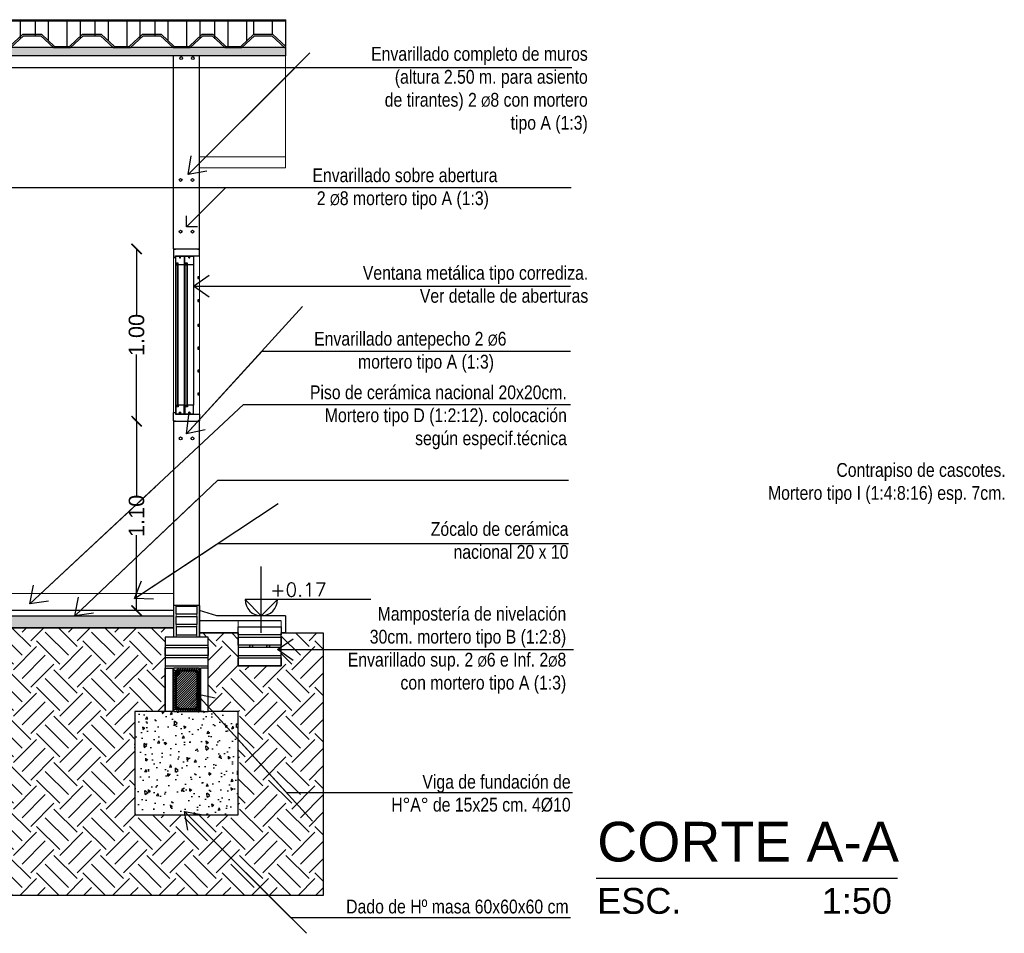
# Model space of a CAD drawing. Header units: millimetres. Extents: x 201 to 840, y 135 to 685.
# Tile 8 of 219: x 213.45 to 219.17, y 147.78 to 153.09. Entities that reach past the tile are written whole.
import ezdxf

# ---------------------------------------------------------------- set-up
doc = ezdxf.new("R2010")
doc.units = ezdxf.units.MM
doc.linetypes.add('HIDDEN2', pattern=[0.1875, 0.125, -0.0625])
for name, color, linetype, lineweight in [('001', 1, 'Continuous', 5), ('COTA NIVELES', 2, 'Continuous', 20), ('hatch', 1, 'Continuous', 5), ('LLAMADAS TEXTO', 2, 'Continuous', 13)]:
    doc.layers.add(name, color=color, linetype=linetype, lineweight=lineweight)
for name, color, linetype in [('01', 1, 'Continuous'), ('02', 2, 'Continuous'), ('03', 3, 'Continuous'), ('04', 4, 'Continuous'), ('05', 5, 'Continuous'), ('06', 5, 'Continuous'), ('HACHT CONTRAPISO', 2, 'Continuous'), ('HACHT H°A°', 1, 'Continuous'), ('HACHT TIERRA', 252, 'Continuous'), ('LLAMADAS', 1, 'Continuous'), ('MAMPOST', 6, 'Continuous'), ('MAMPOSTERIA', 5, 'Continuous'), ('NIVELES', 1, 'Continuous'), ('TEXT', 4, 'Continuous')]:
    doc.layers.add(name, color=color, linetype=linetype)
doc.styles.add('ARIAL', font='arial.ttf', dxfattribs={"height": 0.06})
doc.styles.add('ROMANS', font='romans.shx')
doc.styles.get("Standard").update_dxf_attribs({"font": 'arial.ttf'})
doc.styles.add('STYLE1', font='ARIALUNI.TTF', dxfattribs={"height": 0.09})
doc.dimstyles.new('05', dxfattribs={"dimscale": 0, "dimtxt": 0.09, "dimasz": 0.05, "dimexe": 0, "dimexo": 0, "dimgap": 0, "dimtad": 0, "dimzin": 0, "dimdsep": 46, "dimtxsty": 'Standard', "dimblk": 'OPEN90', "dimcen": 0.25, "dimclrd": 1, "dimclre": 1, "dimclrt": 3, "dimadec": 0, "dimazin": 0, "dimtfac": 1, "dimtofl": 0, "dimtmove": 2, "dimatfit": 3, "dimldrblk": 'BOXFILLED', "dimfxl": 1, "dimtolj": 1, "dimtzin": 0, "dimarcsym": 0})
doc.dimstyles.new('D3', dxfattribs={"dimscale": 0, "dimtxt": 0.09, "dimasz": 0.06, "dimexe": 0, "dimexo": 0.15, "dimgap": 0, "dimtad": 0, "dimzin": 0, "dimdsep": 46, "dimtxsty": 'STYLE1', "dimblk": 'ARCHTICK', "dimcen": 1, "dimse1": 1, "dimse2": 1, "dimclrd": 1, "dimclre": 1, "dimclrt": 3, "dimadec": 0, "dimazin": 0, "dimtfac": 1, "dimtmove": 2, "dimatfit": 1, "dimldrblk": 'OPEN90', "dimfxl": 1, "dimtolj": 1, "dimtzin": 0, "dimarcsym": 0})

# ---------------------------------------------------------------- blocks, each defined once
blk = doc.blocks.new('_ARCHTICK')
at = {"color": 0, "linetype": 'ByBlock', "const_width": 0.15}
blk.add_lwpolyline([(-0.5, -0.5), (0.5, 0.5)], dxfattribs=at)
blk = doc.blocks.new('*D805')
at = {"layer": '01', "color": 1, "lineweight": -2}
for p, q in [((214.1323, 150.7566), (214.1323, 150.3192)), ((214.1323, 149.6566), (214.1323, 150.0941))]:
    blk.add_line(p, q, dxfattribs=at)
at = {"layer": 'DEFPOINTS', "color": 0}
for p in [(214.1323, 150.7566), (214.3477, 150.7566), (214.3477, 149.6566)]:
    blk.add_point(p, dxfattribs=at)
at = {"layer": '01', "color": 1, "lineweight": -2, "xscale": 0.06, "yscale": 0.06, "zscale": 0.06}
for p, rotation in [((214.1323, 150.7566), 90), ((214.1323, 149.6566), 270)]:
    blk.add_blockref('_ARCHTICK', p, dxfattribs=dict(at, rotation=rotation))
at = {"layer": '01', "color": 3, "insert": (214.1323, 150.2066), "char_height": 0.09, "attachment_point": 5, "rotation": 90, "style": 'STYLE1'}
blk.add_mtext('\\A1;1.10', dxfattribs=at)
blk = doc.blocks.new('_OPEN90')
at = {"color": 0, "linetype": 'ByBlock'}
for p, q in [((0, 0), (-1, 0)), ((-0.5, 0.5), (0, 0)), ((0, 0), (-0.5, -0.5))]:
    blk.add_line(p, q, dxfattribs=at)
blk = doc.blocks.new('*D806')
at = {"layer": '01', "color": 1, "lineweight": -2}
for p, q in [((214.1323, 151.7566), (214.1323, 151.3692)), ((214.1323, 150.7566), (214.1323, 151.1441))]:
    blk.add_line(p, q, dxfattribs=at)
at = {"layer": 'DEFPOINTS', "color": 0}
for p in [(214.1323, 151.7566), (214.3477, 151.7566), (214.3477, 150.7566)]:
    blk.add_point(p, dxfattribs=at)
at = {"layer": '01', "color": 1, "lineweight": -2, "xscale": 0.06, "yscale": 0.06, "zscale": 0.06}
for p, rotation in [((214.1323, 151.7566), 90), ((214.1323, 150.7566), 270)]:
    blk.add_blockref('_ARCHTICK', p, dxfattribs=dict(at, rotation=rotation))
at = {"layer": '01', "color": 3, "insert": (214.1323, 151.2566), "char_height": 0.09, "attachment_point": 5, "rotation": 90, "style": 'STYLE1'}
blk.add_mtext('\\A1;1.00', dxfattribs=at)
blk = doc.blocks.new('A$C0B5825DE')
at = {"layer": 'hatch', "ltscale": 0.01}
h = blk.add_hatch(dxfattribs=at)
h.set_pattern_fill('AR-SAND', color=256, scale=0.02)
h.set_pattern_definition([(37.5, (3347.59069, 2361.719302), (-0.00125986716, 0.03853647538), [0, -0.0304, 0, -0.034, 0, -0.0325]), (7.5, (3347.59069, 2361.7193), (0.0353955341, 0.0564429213), [0, -0.0164, 0, -0.0274, 0, -0.0105]), (327.5, (3347.56609, 2361.719302), (0.06228283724, 0.00011318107), [0, -0.01, 0, -0.036, 0, -0.047]), (317.5, (3347.56609, 2361.7193), (0.0601225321, 0.0175535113), [0, -0.005, 0, -0.0236, 0, -0.027])])
h.paths.add_polyline_path([(0, 0.0485), (-9.5027, 0.0485), (-9.5027, 0), (-7.3586, 0), (-7.2486, 0), (-2.8286, 0), (-2.7186, 0), (-1.1186, 0), (-1.0086, 0), (0, 0)])
at = {"layer": '01'}
for p, q in [((-9.5027, 0.0559), (-9.5027, 0.21)), ((-9.5027, 0.21), (0.0007, 0.21)), ((-9.5027, 0.205), (0.0007, 0.205)), ((-9.4657, 0.1261), (-9.4657, 0.205)), ((-9.3891, 0.0559), (-9.3891, 0.205)), ((-9.3026, 0.0559), (-9.3026, 0.205)), ((-9.226, 0.1261), (-9.226, 0.205)), ((-9.1182, 0.1261), (-9.1182, 0.205)), ((-9.0416, 0.0559), (-9.0416, 0.205)), ((-8.9552, 0.0559), (-8.9552, 0.205)), ((-8.8786, 0.1261), (-8.8786, 0.205)), ((-8.7708, 0.1261), (-8.7708, 0.205)), ((-8.6942, 0.0559), (-8.6942, 0.205)), ((-8.6077, 0.0559), (-8.6077, 0.205)), ((-8.5311, 0.1261), (-8.5311, 0.205)), ((-8.4233, 0.1261), (-8.4233, 0.205)), ((-8.3467, 0.0559), (-8.3467, 0.205)), ((-8.2602, 0.0559), (-8.2602, 0.205)), ((-8.1836, 0.1261), (-8.1836, 0.205)), ((-8.0759, 0.1261), (-8.0759, 0.205)), ((-7.9993, 0.0559), (-7.9993, 0.205)), ((-7.9128, 0.0559), (-7.9128, 0.205)), ((-7.8362, 0.1261), (-7.8362, 0.205)), ((-7.7284, 0.1261), (-7.7284, 0.205)), ((-7.6518, 0.0559), (-7.6518, 0.205)), ((-7.5653, 0.0559), (-7.5653, 0.205)), ((-7.4887, 0.1261), (-7.4887, 0.205)), ((-7.3809, 0.1261), (-7.3809, 0.205)), ((-7.3043, 0.0559), (-7.3043, 0.205)), ((-7.2179, 0.0559), (-7.2179, 0.205)), ((-7.1413, 0.1261), (-7.1413, 0.205)), ((-7.0335, 0.1261), (-7.0335, 0.205)), ((-6.9569, 0.0559), (-6.9569, 0.205)), ((-6.862, 0.0559), (-6.862, 0.205)), ((-6.7854, 0.1261), (-6.7854, 0.205)), ((-6.6776, 0.1261), (-6.6776, 0.205)), ((-6.601, 0.0559), (-6.601, 0.205)), ((-6.5145, 0.0559), (-6.5145, 0.205)), ((-6.4379, 0.1261), (-6.4379, 0.205)), ((-6.3302, 0.1261), (-6.3302, 0.205)), ((-6.2536, 0.0559), (-6.2536, 0.205)), ((-6.1671, 0.0559), (-6.1671, 0.205)), ((-6.0905, 0.1261), (-6.0905, 0.205)), ((-5.9827, 0.1261), (-5.9827, 0.205)), ((-5.9024, 0.0559), (-5.9024, 0.205)), ((-5.8159, 0.0559), (-5.8159, 0.205)), ((-5.7393, 0.1261), (-5.7393, 0.205)), ((-5.6352, 0.1261), (-5.6352, 0.205)), ((-5.5587, 0.0559), (-5.5587, 0.205)), ((-5.4722, 0.0559), (-5.4722, 0.205)), ((-5.3956, 0.1261), (-5.3956, 0.205)), ((-5.2878, 0.0559), (-5.2878, 0.205)), ((-5.2112, 0.1005), (-5.2112, 0.205)), ((-5.1247, 0.1161), (-5.1247, 0.205)), ((-5.0481, 0.0874), (-5.0481, 0.205)), ((-4.9403, 0.0559), (-4.9403, 0.205)), ((-4.8637, 0.1005), (-4.8637, 0.205)), ((-4.7772, 0.1161), (-4.7772, 0.205)), ((-4.7006, 0.0874), (-4.7006, 0.205)), ((-4.5929, 0.0559), (-4.5929, 0.205)), ((-4.5163, 0.1005), (-4.5163, 0.205)), ((-4.4298, 0.1161), (-4.4298, 0.205)), ((-4.3532, 0.0874), (-4.3532, 0.205)), ((-4.2454, 0.0559), (-4.2454, 0.205)), ((-4.1688, 0.1005), (-4.1688, 0.205)), ((-4.0823, 0.1161), (-4.0823, 0.205)), ((-4.0057, 0.0874), (-4.0057, 0.205)), ((-3.8979, 0.0559), (-3.8979, 0.205)), ((-3.8214, 0.0559), (-3.8214, 0.205)), ((-3.7349, 0.0559), (-3.7349, 0.205)), ((-3.6583, 0.0874), (-3.6583, 0.205)), ((-3.5505, 0.0559), (-3.5505, 0.205)), ((-3.4739, 0.1005), (-3.4739, 0.205)), ((-3.3874, 0.1161), (-3.3874, 0.205)), ((-3.3108, 0.0874), (-3.3108, 0.205)), ((-3.2727, 0.0559), (-3.2727, 0.205)), ((-3.1862, 0.0559), (-3.1862, 0.205)), ((-3.1096, 0.1261), (-3.1096, 0.205)), ((-3.0056, 0.1261), (-3.0056, 0.205)), ((-2.929, 0.0559), (-2.929, 0.205)), ((-2.8425, 0.0559), (-2.8425, 0.205)), ((-2.7659, 0.1261), (-2.7659, 0.205)), ((-2.6581, 0.0559), (-2.6581, 0.205)), ((-2.5815, 0.1005), (-2.5815, 0.205)), ((-2.495, 0.1161), (-2.495, 0.205)), ((-2.4184, 0.0874), (-2.4184, 0.205)), ((-2.3106, 0.0559), (-2.3106, 0.205)), ((-2.2341, 0.1005), (-2.2341, 0.205)), ((-2.1476, 0.1161), (-2.1476, 0.205)), ((-2.071, 0.0874), (-2.071, 0.205)), ((-1.9632, 0.0559), (-1.9632, 0.205)), ((-1.8866, 0.1005), (-1.8866, 0.205)), ((-1.8001, 0.1161), (-1.8001, 0.205)), ((-1.7235, 0.0874), (-1.7235, 0.205)), ((-1.6157, 0.0559), (-1.6157, 0.205)), ((-1.5391, 0.1005), (-1.5391, 0.205)), ((-1.4526, 0.1161), (-1.4526, 0.205)), ((-1.376, 0.0874), (-1.376, 0.205)), ((-1.2683, 0.0559), (-1.2683, 0.205)), ((-1.1917, 0.1005), (-1.1917, 0.205)), ((-1.1052, 0.1161), (-1.1052, 0.205)), ((-1.0286, 0.0874), (-1.0286, 0.205)), ((-0.9208, 0.0559), (-0.9208, 0.205)), ((-0.8442, 0.1005), (-0.8442, 0.205)), ((-0.7577, 0.1161), (-0.7577, 0.205)), ((-0.6811, 0.0874), (-0.6811, 0.205)), ((-0.5733, 0.0559), (-0.5733, 0.205)), ((-0.4968, 0.1005), (-0.4968, 0.205)), ((-0.4103, 0.1005), (-0.4103, 0.205)), ((-0.3337, 0.0559), (-0.3337, 0.205)), ((-0.2259, 0.0874), (-0.2259, 0.205)), ((-0.1837, 0.1261), (-0.1837, 0.205)), ((-0.0759, 0.1261), (-0.0759, 0.205)), ((0.0007, 0.0559), (0.0007, 0.21))]:
    blk.add_line(p, q, dxfattribs=at)
at = {"layer": '03'}
for p, q in [((-9.0009, 0.0485), (-9.5027, 0.0485)), ((-9.5027, 0.0485), (-9.5027, 0)), ((0, 0), (-9.5027, 0)), ((-5.5959, 0.0485), (-9.0009, 0.0485)), ((0, 0.0485), (-7.4086, 0.0485)), ((0, 0.0485), (-5.5959, 0.0485)), ((0, 0.0485), (0, 0))]:
    blk.add_line(p, q, dxfattribs=at)
at = {"layer": '06'}
for p, q in [((-9.5027, 0.1261), (-9.4657, 0.1261)), ((-9.5027, 0.1161), (-9.4696, 0.1161)), ((-9.3959, 0.0485), (-9.4696, 0.1161)), ((-9.3891, 0.0559), (-9.4657, 0.1261)), ((-9.3026, 0.0559), (-9.226, 0.1261)), ((-9.2959, 0.0485), (-9.2221, 0.1161)), ((-9.226, 0.1261), (-9.1182, 0.1261)), ((-9.2221, 0.1161), (-9.1221, 0.1161)), ((-9.0484, 0.0485), (-9.1221, 0.1161)), ((-9.0416, 0.0559), (-9.1182, 0.1261)), ((-8.9552, 0.0559), (-8.8786, 0.1261)), ((-8.9484, 0.0485), (-8.8747, 0.1161)), ((-8.8786, 0.1261), (-8.7708, 0.1261)), ((-8.8747, 0.1161), (-8.7747, 0.1161)), ((-8.7009, 0.0485), (-8.7747, 0.1161)), ((-8.6942, 0.0559), (-8.7708, 0.1261)), ((-8.6077, 0.0559), (-8.5311, 0.1261)), ((-8.6009, 0.0485), (-8.5272, 0.1161)), ((-8.5311, 0.1261), (-8.4233, 0.1261)), ((-8.5272, 0.1161), (-8.4272, 0.1161)), ((-8.3535, 0.0485), (-8.4272, 0.1161)), ((-8.3467, 0.0559), (-8.4233, 0.1261)), ((-8.2602, 0.0559), (-8.1836, 0.1261)), ((-8.2535, 0.0485), (-8.1797, 0.1161)), ((-8.1836, 0.1261), (-8.0759, 0.1261)), ((-8.1797, 0.1161), (-8.0797, 0.1161)), ((-8.006, 0.0485), (-8.0797, 0.1161)), ((-7.9993, 0.0559), (-8.0759, 0.1261)), ((-7.9128, 0.0559), (-7.8362, 0.1261)), ((-7.906, 0.0485), (-7.8323, 0.1161)), ((-7.8362, 0.1261), (-7.7284, 0.1261)), ((-7.8323, 0.1161), (-7.7323, 0.1161)), ((-7.6586, 0.0485), (-7.7323, 0.1161)), ((-7.6518, 0.0559), (-7.7284, 0.1261)), ((-7.5653, 0.0559), (-7.4887, 0.1261)), ((-7.5586, 0.0485), (-7.4848, 0.1161)), ((-7.4887, 0.1261), (-7.3809, 0.1261)), ((-7.4848, 0.1161), (-7.3848, 0.1161)), ((-7.3111, 0.0485), (-7.3848, 0.1161)), ((-7.3043, 0.0559), (-7.3809, 0.1261)), ((-7.2179, 0.0559), (-7.1413, 0.1261)), ((-7.2111, 0.0485), (-7.1374, 0.1161)), ((-7.1413, 0.1261), (-7.0335, 0.1261)), ((-7.1374, 0.1161), (-7.0374, 0.1161)), ((-6.9636, 0.0485), (-7.0374, 0.1161)), ((-6.9569, 0.0559), (-7.0335, 0.1261)), ((-6.862, 0.0559), (-6.7854, 0.1261)), ((-6.8552, 0.0485), (-6.7815, 0.1161)), ((-6.7854, 0.1261), (-6.6776, 0.1261)), ((-6.7815, 0.1161), (-6.6815, 0.1161)), ((-6.6078, 0.0485), (-6.6815, 0.1161)), ((-6.601, 0.0559), (-6.6776, 0.1261)), ((-6.5145, 0.0559), (-6.4379, 0.1261)), ((-6.5078, 0.0485), (-6.4341, 0.1161)), ((-6.4379, 0.1261), (-6.3302, 0.1261)), ((-6.4341, 0.1161), (-6.3341, 0.1161)), ((-6.2603, 0.0485), (-6.3341, 0.1161)), ((-6.2536, 0.0559), (-6.3302, 0.1261)), ((-6.1671, 0.0559), (-6.0905, 0.1261)), ((-6.1603, 0.0485), (-6.0866, 0.1161)), ((-6.0905, 0.1261), (-5.9827, 0.1261)), ((-6.0866, 0.1161), (-5.9866, 0.1161)), ((-5.9129, 0.0485), (-5.9866, 0.1161)), ((-5.9061, 0.0559), (-5.9827, 0.1261)), ((-5.8196, 0.0559), (-5.7393, 0.1261)), ((-5.8129, 0.0485), (-5.7354, 0.1161)), ((-5.7393, 0.1261), (-5.6352, 0.1261)), ((-5.7354, 0.1161), (-5.6391, 0.1161)), ((-5.5654, 0.0485), (-5.6391, 0.1161)), ((-5.5587, 0.0559), (-5.6352, 0.1261)), ((-5.4722, 0.0559), (-5.3956, 0.1261)), ((-5.4654, 0.0485), (-5.3917, 0.1161)), ((-5.3917, 0.1161), (-5.4417, 0.1161)), ((-5.3679, 0.0485), (-5.4417, 0.1161)), ((-5.3956, 0.1261), (-5.4378, 0.1261)), ((-5.3612, 0.0559), (-5.4378, 0.1261)), ((-5.2747, 0.0559), (-5.1981, 0.1261)), ((-5.2679, 0.0485), (-5.1942, 0.1161)), ((-5.1981, 0.1261), (-5.0903, 0.1261)), ((-5.1942, 0.1161), (-5.0942, 0.1161)), ((-5.0205, 0.0485), (-5.0942, 0.1161)), ((-5.0137, 0.0559), (-5.0903, 0.1261)), ((-4.9272, 0.0559), (-4.8506, 0.1261)), ((-4.9205, 0.0485), (-4.8468, 0.1161)), ((-4.8506, 0.1261), (-4.7429, 0.1261)), ((-4.8468, 0.1161), (-4.7468, 0.1161)), ((-4.673, 0.0485), (-4.7468, 0.1161)), ((-4.6663, 0.0559), (-4.7429, 0.1261)), ((-4.5798, 0.0559), (-4.5032, 0.1261)), ((-4.573, 0.0485), (-4.4993, 0.1161)), ((-4.5032, 0.1261), (-4.3954, 0.1261)), ((-4.4993, 0.1161), (-4.3993, 0.1161)), ((-4.3256, 0.0485), (-4.3993, 0.1161)), ((-4.3188, 0.0559), (-4.3954, 0.1261)), ((-4.2323, 0.0559), (-4.1557, 0.1261)), ((-4.2256, 0.0485), (-4.1518, 0.1161)), ((-4.1557, 0.1261), (-4.0479, 0.1261)), ((-4.1518, 0.1161), (-4.0518, 0.1161)), ((-3.9781, 0.0485), (-4.0518, 0.1161)), ((-3.9714, 0.0559), (-4.0479, 0.1261)), ((-3.8849, 0.0559), (-3.8083, 0.1261)), ((-3.8781, 0.0485), (-3.8044, 0.1161)), ((-3.8083, 0.1261), (-3.7005, 0.1261)), ((-3.8044, 0.1161), (-3.7044, 0.1161)), ((-3.6306, 0.0485), (-3.7044, 0.1161)), ((-3.6239, 0.0559), (-3.7005, 0.1261)), ((-3.5374, 0.0559), (-3.4608, 0.1261)), ((-3.5306, 0.0485), (-3.4569, 0.1161)), ((-3.4608, 0.1261), (-3.353, 0.1261)), ((-3.4569, 0.1161), (-3.3569, 0.1161)), ((-3.2832, 0.0485), (-3.3569, 0.1161)), ((-3.2764, 0.0559), (-3.353, 0.1261)), ((-3.1899, 0.0559), (-3.1096, 0.1261)), ((-3.1832, 0.0485), (-3.1057, 0.1161)), ((-3.1096, 0.1261), (-3.0056, 0.1261)), ((-3.1057, 0.1161), (-3.0095, 0.1161)), ((-2.9357, 0.0485), (-3.0095, 0.1161)), ((-2.929, 0.0559), (-3.0056, 0.1261)), ((-2.8425, 0.0559), (-2.7659, 0.1261)), ((-2.8357, 0.0485), (-2.762, 0.1161)), ((-2.762, 0.1161), (-2.812, 0.1161)), ((-2.7383, 0.0485), (-2.812, 0.1161)), ((-2.7659, 0.1261), (-2.8081, 0.1261)), ((-2.7315, 0.0559), (-2.8081, 0.1261)), ((-2.645, 0.0559), (-2.5684, 0.1261)), ((-2.6383, 0.0485), (-2.5645, 0.1161)), ((-2.5684, 0.1261), (-2.4606, 0.1261)), ((-2.5645, 0.1161), (-2.4645, 0.1161)), ((-2.3908, 0.0485), (-2.4645, 0.1161)), ((-2.3841, 0.0559), (-2.4606, 0.1261)), ((-2.2976, 0.0559), (-2.221, 0.1261)), ((-2.2908, 0.0485), (-2.2171, 0.1161)), ((-2.221, 0.1261), (-2.1132, 0.1261)), ((-2.2171, 0.1161), (-2.1171, 0.1161)), ((-2.0433, 0.0485), (-2.1171, 0.1161)), ((-2.0366, 0.0559), (-2.1132, 0.1261)), ((-1.9501, 0.0559), (-1.8735, 0.1261)), ((-1.9433, 0.0485), (-1.8696, 0.1161)), ((-1.8735, 0.1261), (-1.7657, 0.1261)), ((-1.8696, 0.1161), (-1.7696, 0.1161)), ((-1.6959, 0.0485), (-1.7696, 0.1161)), ((-1.6891, 0.0559), (-1.7657, 0.1261)), ((-1.6026, 0.0559), (-1.526, 0.1261)), ((-1.5959, 0.0485), (-1.5222, 0.1161)), ((-1.526, 0.1261), (-1.4183, 0.1261)), ((-1.5222, 0.1161), (-1.4222, 0.1161)), ((-1.3484, 0.0485), (-1.4222, 0.1161)), ((-1.3417, 0.0559), (-1.4183, 0.1261)), ((-1.2552, 0.0559), (-1.1786, 0.1261)), ((-1.2484, 0.0485), (-1.1747, 0.1161)), ((-1.1786, 0.1261), (-1.0708, 0.1261)), ((-1.1747, 0.1161), (-1.0747, 0.1161)), ((-1.001, 0.0485), (-1.0747, 0.1161)), ((-0.9942, 0.0559), (-1.0708, 0.1261)), ((-0.9077, 0.0559), (-0.8311, 0.1261)), ((-0.901, 0.0485), (-0.8272, 0.1161)), ((-0.8311, 0.1261), (-0.7233, 0.1261)), ((-0.8272, 0.1161), (-0.7272, 0.1161)), ((-0.6535, 0.0485), (-0.7272, 0.1161)), ((-0.6468, 0.0559), (-0.7233, 0.1261)), ((-0.5603, 0.0559), (-0.4837, 0.1261)), ((-0.5535, 0.0485), (-0.4798, 0.1161)), ((-0.4837, 0.1261), (-0.4233, 0.1261)), ((-0.4798, 0.1161), (-0.4272, 0.1161)), ((-0.3535, 0.0485), (-0.4272, 0.1161)), ((-0.3468, 0.0559), (-0.4233, 0.1261)), ((-0.2603, 0.0559), (-0.1837, 0.1261)), ((-0.2535, 0.0485), (-0.1798, 0.1161)), ((-0.1837, 0.1261), (-0.0759, 0.1261)), ((-0.1798, 0.1161), (-0.0798, 0.1161)), ((-0.006, 0.0485), (-0.0798, 0.1161)), ((0.0007, 0.0559), (-0.0759, 0.1261)), ((-9.5027, 0.0559), (-9.496, 0.0485)), ((-9.3959, 0.0485), (-9.2959, 0.0485)), ((-9.3891, 0.0559), (-9.3026, 0.0559)), ((-9.0484, 0.0485), (-8.9484, 0.0485)), ((-9.0416, 0.0559), (-8.9552, 0.0559)), ((-8.7009, 0.0485), (-8.6009, 0.0485)), ((-8.6942, 0.0559), (-8.6077, 0.0559)), ((-8.3535, 0.0485), (-8.2535, 0.0485)), ((-8.3467, 0.0559), (-8.2602, 0.0559)), ((-8.006, 0.0485), (-7.906, 0.0485)), ((-7.9993, 0.0559), (-7.9128, 0.0559)), ((-7.6586, 0.0485), (-7.5586, 0.0485)), ((-7.6518, 0.0559), (-7.5653, 0.0559)), ((-7.3111, 0.0485), (-7.2111, 0.0485)), ((-7.3043, 0.0559), (-7.2179, 0.0559)), ((-6.9552, 0.0485), (-6.8552, 0.0485)), ((-6.9485, 0.0559), (-6.862, 0.0559)), ((-6.6078, 0.0485), (-6.5078, 0.0485)), ((-6.601, 0.0559), (-6.5145, 0.0559)), ((-6.2603, 0.0485), (-6.1603, 0.0485)), ((-6.2536, 0.0559), (-6.1671, 0.0559)), ((-5.9129, 0.0485), (-5.8129, 0.0485)), ((-5.9061, 0.0559), (-5.8196, 0.0559)), ((-5.5654, 0.0485), (-5.4654, 0.0485)), ((-5.5587, 0.0559), (-5.4722, 0.0559)), ((-5.3679, 0.0485), (-5.2679, 0.0485)), ((-5.3612, 0.0559), (-5.2747, 0.0559)), ((-5.0205, 0.0485), (-4.9205, 0.0485)), ((-5.0137, 0.0559), (-4.9272, 0.0559)), ((-4.673, 0.0485), (-4.573, 0.0485)), ((-4.6663, 0.0559), (-4.5798, 0.0559)), ((-4.3256, 0.0485), (-4.2256, 0.0485)), ((-4.3188, 0.0559), (-4.2323, 0.0559)), ((-3.9781, 0.0485), (-3.8781, 0.0485)), ((-3.9714, 0.0559), (-3.8849, 0.0559)), ((-3.6306, 0.0485), (-3.5306, 0.0485)), ((-3.6239, 0.0559), (-3.5374, 0.0559)), ((-3.2832, 0.0485), (-3.1832, 0.0485)), ((-3.2832, 0.0485), (-3.1832, 0.0485)), ((-3.2764, 0.0559), (-3.1899, 0.0559)), ((-3.2764, 0.0559), (-3.1899, 0.0559)), ((-2.9357, 0.0485), (-2.8357, 0.0485)), ((-2.929, 0.0559), (-2.8425, 0.0559)), ((-2.7383, 0.0485), (-2.6383, 0.0485)), ((-2.7315, 0.0559), (-2.645, 0.0559)), ((-2.3908, 0.0485), (-2.2908, 0.0485)), ((-2.3841, 0.0559), (-2.2976, 0.0559)), ((-2.0433, 0.0485), (-1.9433, 0.0485)), ((-2.0366, 0.0559), (-1.9501, 0.0559)), ((-1.6959, 0.0485), (-1.5959, 0.0485)), ((-1.6891, 0.0559), (-1.6026, 0.0559)), ((-1.3484, 0.0485), (-1.2484, 0.0485)), ((-1.3417, 0.0559), (-1.2552, 0.0559)), ((-1.001, 0.0485), (-0.901, 0.0485)), ((-0.9942, 0.0559), (-0.9077, 0.0559)), ((-0.6535, 0.0485), (-0.5535, 0.0485)), ((-0.6468, 0.0559), (-0.5603, 0.0559)), ((-0.3535, 0.0485), (-0.2535, 0.0485)), ((-0.3468, 0.0559), (-0.2603, 0.0559)), ((-0.006, 0.0485), (0.0007, 0.0559)), ((-0.006, 0.0485), (0, 0.0485))]:
    blk.add_line(p, q, dxfattribs=at)

msp = doc.modelspace()

# ---------------------------------------------------------------- hatches: boundary and pattern name
at = {"layer": 'HACHT CONTRAPISO'}
h = msp.add_hatch(dxfattribs=at)
h.set_pattern_fill('AR-CONC', color=256, scale=0.0015, style=0)
h.set_pattern_definition([(50, (205.59028, 149.55664), (0.273277, -0.0239086), [0.028575, -0.314325]), (355, (205.59028, 149.55664), (-0.052864, 0.286585), [0.02286, -0.25146]), (100.451, (205.61305, 149.55465), (0.220414, 0.262675), [0.024285, -0.267135]), (46.184, (205.59028, 149.63284), (0.406619, -0.063063), [0.042862, -0.471487]), (96.6356, (205.62416, 149.6276), (0.356106, 0.371138), [0.036428, -0.400703]), (351.184, (205.5903, 149.63284), (0.356107, 0.371138), [0.03429, -0.37719]), (21, (205.62838, 149.6138), (0.2274223, -0.153398), [0.028575, -0.314325]), (326, (205.62838, 149.6138), (0.092703, 0.276282), [0.02286, -0.25146]), (71.4514, (205.64733, 149.601), (0.320125, 0.122884), [0.024285, -0.267135]), (37.5, (205.59028, 149.55664), (0.0046329, 0.1268326), [0, -0.248412, 0, -0.25527, 0, -0.2524125]), (7.5, (205.59028, 149.55664), (0.1002295, 0.1502709), [0, -0.145542, 0, -0.242697, 0, -0.0962025]), (327.5, (205.50532, 149.55664), (0.2033859, -0.0085931), [0, -0.09525, 0, -0.29718, 0, -0.394335]), (317.5, (205.46722, 149.55664), (0.2221938, 0.0381397), [0, -0.123825, 0, -0.197358, 0, -0.280035])])
h.paths.add_polyline_path([(209.6757, 149.6266), (208.4423, 149.6266), (208.3297, 149.5566), (209.6757, 149.5566)])
h.paths.add_polyline_path([(212.4524, 149.6266), (209.6757, 149.6266), (209.6757, 149.5566), (212.4524, 149.5566)])
h.paths.add_polyline_path([(214.3477, 149.6266), (212.4524, 149.6266), (212.4524, 149.5566), (214.3477, 149.5566)])
h.paths.add_polyline_path([(208.4423, 149.6266), (206.145, 149.6266), (206.145, 149.5566), (208.3297, 149.5566)])
h.paths.add_polyline_path([(205.995, 149.6266), (205.995, 149.6566), (205.895, 149.6266), (205.5903, 149.6266), (205.5903, 149.5966), (205.995, 149.5966)])
h.paths.add_polyline_path([(206.3816, 149.9356), (206.3816, 150.2253), (206.1682, 150.2253), (206.1682, 149.9356)], flags=9)
h.paths.add_polyline_path([(206.3816, 150.66), (206.3816, 150.9497), (206.1682, 150.9497), (206.1682, 150.66)], flags=9)
h.paths.add_polyline_path([(209.7229, 149.748), (210.099, 149.748), (210.099, 149.8671), (209.7229, 149.8671)], flags=9)
at = {"layer": 'HACHT H°A°'}
h = msp.add_hatch(dxfattribs=at)
h.set_pattern_fill('ANSI31', color=256, scale=0.003, style=0)
h.set_pattern_definition([(45, (-51.48021, -131.1245355), (-0.0067351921, 0.0067351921), [])])
edge = h.paths.add_edge_path()
edge.add_line((214.4811, 149.3216), (214.4771, 149.3216))
edge.add_arc((214.4791, 149.3251), 0.004, 240.6067, 299.3933)
edge = h.paths.add_edge_path()
edge.add_line((214.3688, 149.3216), (214.3649, 149.3216))
edge.add_arc((214.3668, 149.3251), 0.004, 240.6067, 299.3933)
h.paths.add_polyline_path([(214.3477, 149.0716), (214.4977, 149.0716), (214.4977, 149.3216), (214.3477, 149.3216)])
h.paths.add_polyline_path([(214.3558, 149.0716), (214.4901, 149.0716), (214.4901, 149.3216), (214.3558, 149.3216)])
h.paths.add_polyline_path([(214.3618, 149.0716), (214.4841, 149.0716), (214.4841, 149.3216), (214.3859, 149.3216), (214.3884, 149.3191), (214.3841, 149.3149), (214.3774, 149.3216), (214.3633, 149.3216), (214.3771, 149.3078), (214.3728, 149.3036), (214.3618, 149.3146)])
edge = h.paths.add_edge_path()
edge.add_line((214.4736, 149.0716), (214.4826, 149.0716))
edge.add_arc((214.4781, 149.0695), 0.005, 25.018, 154.982)
edge = h.paths.add_edge_path()
edge.add_line((214.3633, 149.0716), (214.3724, 149.0716))
edge.add_arc((214.3678, 149.0695), 0.005, 25.018, 154.982)
h = msp.add_hatch(dxfattribs=at)
h.set_pattern_fill('AR-CONC', color=256, scale=0.0008, angle=45, style=0)
h.set_pattern_definition([(95, (-97.64821, -178.38821), (0.11207572, 0.094042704), [0.01524, -0.16764]), (40, (-97.6482, -178.38821), (-0.12801431, 0.088141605), [0.012192, -0.134112]), (145.451, (-97.63887, -178.38038), (-0.015937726, 0.18218419), [0.012952, -0.142472]), (91.1842, (-97.67694, -178.35948), (0.177128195, 0.12956273), [0.02286, -0.25146]), (141.6356, (-97.66218, -178.34868), (-0.00566892, 0.27426115), [0.019428, -0.213708]), (36.184, (-97.67694, -178.35948), (-0.00566846, 0.27426111), [0.018288, -0.201168]), (66, (-97.65539, -178.35229), (0.14361644, 0.027916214), [0.01524, -0.16764]), (11, (-97.65539, -178.35229), (-0.06923194, 0.139152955), [0.012192, -0.134112]), (116.4514, (-97.64342, -178.34997), (0.07438403, 0.167069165), [0.012952, -0.142472]), (82.5, (-97.648207, -178.38821), (-0.046084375, 0.049578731), [0, -0.1324864, 0, -0.136144, 0, -0.13462]), (52.5, (-97.64821, -178.38821), (-0.018871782, 0.0944696), [0, -0.0776224, 0, -0.1294384, 0, -0.051308]), (12.5, (-97.68025, -178.420254), (0.0799422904, 0.0734609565), [0, -0.0508, 0, -0.158496, 0, -0.210312]), (2.5, (-97.69462, -178.43462), (0.069411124, 0.098177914), [0, -0.06604, 0, -0.1052576, 0, -0.149352])])
h.paths.add_polyline_path([(214.1227, 148.4716), (214.7227, 148.4716), (214.7227, 149.0716), (214.1227, 149.0716)])
at = {"layer": 'HACHT TIERRA', "ltscale": 0.01}
h = msp.add_hatch(dxfattribs=at)
h.set_pattern_fill('EARTH,_O', color=256, scale=0.03, angle=45)
h.set_pattern_definition([(45, (-97.6482, -178.38821), (0, 0.26940768), [0.1905, -0.1905]), (45, (-97.69872, -178.3377), (0, 0.26940768), [0.1905, -0.1905]), (45, (-97.74923, -178.28718), (0, 0.26940768), [0.1905, -0.1905]), (135, (-97.74923, -178.2535), (-0.26940768, 0), [0.1905, -0.1905]), (135, (-97.69872, -178.203), (-0.26940768, 0), [0.1905, -0.1905]), (135, (-97.6482, -178.15248), (-0.26940768, 0), [0.1905, -0.1905])])
h.paths.add_polyline_path([(215.2162, 148.0023), (215.2162, 149.5266), (214.9727, 149.5266), (214.9727, 149.3366), (214.7227, 149.3366), (214.7227, 149.5266), (214.4977, 149.5266), (214.4977, 149.5016), (214.5477, 149.5016), (214.5477, 149.0716), (214.7227, 149.0716), (214.7227, 148.4716), (214.1227, 148.4716), (214.1227, 149.0716), (214.2977, 149.0716), (214.2977, 149.5016), (214.3477, 149.5016), (214.3477, 149.5566), (206.145, 149.5566), (206.145, 149.5016), (206.195, 149.5016), (206.195, 149.0716), (206.37, 149.0716), (206.37, 148.4716), (205.77, 148.4716), (205.77, 149.0716), (205.945, 149.0716), (205.945, 149.5016), (205.995, 149.5016), (205.995, 149.5266), (205.77, 149.5266), (205.77, 149.3366), (205.52, 149.3366), (205.52, 149.5266), (205.495, 149.5266), (205.404, 149.5266), (205.404, 148.0023)])

# ---------------------------------------------------------------- linework, layer by layer
at = {"layer": '001'}
for p, q in [((214.9477, 153.0873), (214.9977, 153.0873)), ((214.9977, 153.0873), (214.9977, 152.2273)), ((214.4977, 151.5938), (214.4977, 151.7166)), ((214.3477, 150.8066), (214.3477, 151.7066)), ((214.3577, 150.8066), (214.3577, 151.7066)), ((214.4977, 151.5838), (214.4977, 151.4609)), ((214.4977, 151.3181), (214.4977, 151.4509)), ((214.4977, 151.3081), (214.4977, 151.1852)), ((214.4977, 151.0524), (214.4977, 151.1752)), ((214.4977, 151.0424), (214.4977, 150.9195)), ((214.4977, 150.9095), (214.4977, 150.7966)), ((214.3477, 149.7566), (211.4477, 149.7566)), ((214.3627, 149.6816), (214.3627, 149.6866)), ((214.4827, 149.6816), (214.4827, 149.6866)), ((214.3627, 149.6366), (214.3627, 149.6216)), ((214.4827, 149.6366), (214.4827, 149.6216)), ((214.7227, 149.5616), (214.7227, 149.5966)), ((214.9727, 149.5616), (214.9727, 149.5966)), ((214.3627, 149.5766), (214.3627, 149.5616)), ((214.4827, 149.5766), (214.4827, 149.5616)), ((214.3627, 149.5016), (214.3627, 149.5166)), ((214.4827, 149.5016), (214.4827, 149.5166)), ((214.7227, 149.5166), (214.7227, 149.5016)), ((214.9727, 149.5166), (214.9727, 149.5016)), ((214.2977, 149.4566), (214.2977, 149.4416)), ((214.5477, 149.4566), (214.5477, 149.4416)), ((214.7227, 149.4566), (214.7227, 149.4416)), ((214.9727, 149.4566), (214.9727, 149.4416)), ((214.2977, 149.3816), (214.2977, 149.3966)), ((214.5477, 149.3816), (214.5477, 149.3966)), ((214.7227, 149.3816), (214.7227, 149.3966)), ((214.9727, 149.3816), (214.9727, 149.3966)), ((214.2977, 149.3366), (214.2977, 149.3216)), ((214.5477, 149.3366), (214.5477, 149.3216))]:
    msp.add_line(p, q, dxfattribs=at)
at = {"layer": '001', "ltscale": 0.01}
for p, q in [((214.4977, 152.3773), (214.4977, 152.2273)), ((214.4977, 152.2904), (214.9977, 152.2904)), ((214.4977, 152.2273), (214.9977, 152.2273))]:
    msp.add_line(p, q, dxfattribs=at)
at = {"layer": '001'}
for points in [[(214.3702, 151.674), (214.3742, 151.674), (214.3742, 150.8393), (214.3702, 150.8393), (214.3702, 151.674)], [(214.4237, 151.674), (214.4277, 151.674), (214.4277, 150.8393), (214.4237, 150.8393), (214.4237, 151.674)]]:
    msp.add_lwpolyline(points, dxfattribs=at)
at = {"layer": '02'}
for p, q in [((214.3477, 151.7541), (214.3577, 151.7541)), ((214.4877, 151.7541), (214.4977, 151.7541)), ((214.3597, 151.664), (214.3597, 150.8493)), ((214.4097, 151.664), (214.4097, 150.849)), ((214.4132, 151.664), (214.4132, 150.8493)), ((214.4632, 151.664), (214.4632, 150.8493)), ((214.3477, 150.7592), (214.3577, 150.7592)), ((214.4877, 150.7592), (214.4977, 150.7592))]:
    msp.add_line(p, q, dxfattribs=at)
for points in [[(214.3477, 151.7541), (214.3477, 151.7066), (214.3577, 151.7066), (214.3577, 151.7166), (214.4977, 151.7166), (214.4977, 151.7541)], [(214.3872, 151.714), (214.4097, 151.714), (214.4097, 151.664), (214.3747, 151.664), (214.3747, 151.674), (214.3597, 151.674), (214.3597, 151.714), (214.3822, 151.714), (214.3822, 151.714), (214.3822, 151.714), (214.3822, 151.704), (214.3872, 151.704), (214.3872, 151.714)], [(214.4407, 151.714), (214.4632, 151.714), (214.4632, 151.664), (214.4282, 151.664), (214.4282, 151.674), (214.4132, 151.674), (214.4132, 151.714), (214.4357, 151.714), (214.4357, 151.714), (214.4357, 151.714), (214.4357, 151.704), (214.4407, 151.704), (214.4407, 151.714)], [(214.3477, 150.7592), (214.3477, 150.8066), (214.3577, 150.8066), (214.3577, 150.7966), (214.4977, 150.7966), (214.4977, 150.7592)], [(214.3872, 150.7993), (214.4097, 150.7993), (214.4097, 150.8493), (214.3747, 150.8493), (214.3747, 150.839), (214.3597, 150.839), (214.3597, 150.7993), (214.3822, 150.7993), (214.3822, 150.7993), (214.3822, 150.7993), (214.3822, 150.8093), (214.3872, 150.8093), (214.3872, 150.7993)], [(214.4407, 150.7993), (214.4632, 150.7993), (214.4632, 150.8493), (214.4282, 150.8493), (214.4282, 150.839), (214.4132, 150.839), (214.4132, 150.7993), (214.4357, 150.7993), (214.4357, 150.7993), (214.4357, 150.7993), (214.4357, 150.8093), (214.4407, 150.8093), (214.4407, 150.7993)], [(214.3618, 149.2896), (214.3728, 149.2786), (214.3771, 149.2828), (214.3618, 149.2981)]]:
    msp.add_lwpolyline(points, dxfattribs=at)
for points in [[(214.3832, 151.7166), (214.3862, 151.7166), (214.3862, 151.7049), (214.3832, 151.7049)], [(214.4367, 151.7166), (214.4397, 151.7166), (214.4397, 151.7049), (214.4367, 151.7049)], [(214.3597, 151.664), (214.3697, 151.664), (214.3697, 151.674), (214.3597, 151.674)], [(214.4132, 151.664), (214.4232, 151.664), (214.4232, 151.674), (214.4132, 151.674)], [(214.4877, 151.5838), (214.4977, 151.5838), (214.4977, 151.5938), (214.4877, 151.5938)], [(214.4877, 151.4509), (214.4977, 151.4509), (214.4977, 151.4609), (214.4877, 151.4609)], [(214.4877, 151.3081), (214.4977, 151.3081), (214.4977, 151.3181), (214.4877, 151.3181)], [(214.4877, 151.1752), (214.4977, 151.1752), (214.4977, 151.1852), (214.4877, 151.1852)], [(214.4877, 151.0424), (214.4977, 151.0424), (214.4977, 151.0524), (214.4877, 151.0524)], [(214.4877, 150.9095), (214.4977, 150.9095), (214.4977, 150.9195), (214.4877, 150.9195)], [(214.3597, 150.8493), (214.3697, 150.8493), (214.3697, 150.8393), (214.3597, 150.8393)], [(214.3832, 150.7966), (214.3862, 150.7966), (214.3862, 150.8083), (214.3832, 150.8083)], [(214.4132, 150.8493), (214.4232, 150.8493), (214.4232, 150.8393), (214.4132, 150.8393)], [(214.4367, 150.7966), (214.4397, 150.7966), (214.4397, 150.8083), (214.4367, 150.8083)]]:
    msp.add_lwpolyline(points, close=True, dxfattribs=at)
at = {"layer": '02', "ltscale": 0.01}
for points in [[(214.4827, 149.6366), (214.3627, 149.6366), (214.3627, 149.6816), (214.4827, 149.6816)], [(214.4827, 149.5766), (214.3627, 149.5766), (214.3627, 149.6216), (214.4827, 149.6216)], [(214.4827, 149.5616), (214.3627, 149.5616), (214.3627, 149.5166), (214.4827, 149.5166)], [(214.7227, 149.5616), (214.9727, 149.5616), (214.9727, 149.5166), (214.7227, 149.5166)], [(214.5477, 149.5016), (214.2977, 149.5016), (214.2977, 149.4566), (214.5477, 149.4566)], [(214.7227, 149.5016), (214.9727, 149.5016), (214.9727, 149.4566), (214.7227, 149.4566)], [(214.5477, 149.3966), (214.2977, 149.3966), (214.2977, 149.4416), (214.5477, 149.4416)], [(214.7227, 149.3966), (214.9727, 149.3966), (214.9727, 149.4416), (214.7227, 149.4416)], [(214.5477, 149.3816), (214.2977, 149.3816), (214.2977, 149.3366), (214.5477, 149.3366)], [(214.7227, 149.3816), (214.9727, 149.3816), (214.9727, 149.3366), (214.7227, 149.3366)], [(214.2977, 149.0716), (214.2977, 149.3216), (214.3427, 149.3216), (214.3427, 149.0716)], [(214.5477, 149.0716), (214.5477, 149.3216), (214.5027, 149.3216), (214.5027, 149.0716)]]:
    msp.add_lwpolyline(points, close=True, dxfattribs=at)
at = {"layer": '02'}
for points in [[(214.3884, 149.2941), (214.3746, 149.3079, 0.668179), (214.3558, 149.3001), (214.3558, 149.0935, 0.414214), (214.3668, 149.0825), (214.4791, 149.0825, 0.414214), (214.4901, 149.0935), (214.4901, 149.3001, 0.414214), (214.4791, 149.3111), (214.3668, 149.3111)], [(214.3884, 149.2941), (214.3841, 149.2899), (214.3704, 149.3037, 0.668179), (214.3618, 149.3001), (214.3618, 149.0935, 0.414214), (214.3668, 149.0885), (214.4791, 149.0885, 0.414214), (214.4841, 149.0935), (214.4841, 149.3001, 0.414214), (214.4791, 149.3051), (214.3774, 149.3051)]]:
    msp.add_lwpolyline(points, format="xyb", dxfattribs=at)
at = {"layer": '03'}
for p, q in [((214.3477, 149.6566), (208.8977, 149.6566)), ((214.5977, 149.6266), (214.4977, 149.6566)), ((206.145, 149.6266), (214.3477, 149.6266)), ((214.9727, 149.5966), (214.4977, 149.5966)), ((214.9977, 149.6266), (214.5977, 149.6266))]:
    msp.add_line(p, q, dxfattribs=at)
msp.add_lwpolyline([(214.9977, 149.6266), (214.9977, 149.5266)], dxfattribs=at)
at = {"layer": '03', "linetype": 'HIDDEN2', "ltscale": 0.6}
msp.add_lwpolyline([(214.1227, 148.4716), (214.7227, 148.4716), (214.7227, 149.0716), (214.1227, 149.0716)], close=True, dxfattribs=at)
at = {"layer": '03', "ltscale": 0.01}
for centre, radius in [((214.391, 152.8647), 0.00811), ((214.4596, 152.8647), 0.00811), ((214.3884, 152.1566), 0.00811), ((214.457, 152.1566), 0.00811), ((214.3883, 151.8566), 0.00811), ((214.4569, 151.8566), 0.00811), ((214.3884, 150.6566), 0.00811), ((214.457, 150.6566), 0.00811), ((214.7983, 149.4498), 0.00811), ((214.8968, 149.4498), 0.00811), ((214.3668, 149.3001), 0.004), ((214.4791, 149.3001), 0.004), ((214.3678, 149.0945), 0.005), ((214.4781, 149.0945), 0.005)]:
    msp.add_circle(centre, radius, dxfattribs=at)
at = {"layer": '04'}
for p, q in [((214.3477, 149.5566), (206.145, 149.5566)), ((214.7227, 149.5266), (214.4977, 149.5266)), ((214.9977, 149.5266), (214.9727, 149.5266))]:
    msp.add_line(p, q, dxfattribs=at)
at = {"layer": '05', "ltscale": 0.01}
for p, q in [((214.3477, 149.6866), (214.3477, 149.5016)), ((214.4977, 149.6866), (214.3477, 149.6866)), ((214.4977, 149.6866), (214.4977, 149.5016))]:
    msp.add_line(p, q, dxfattribs=at)
at = {"layer": '06', "ltscale": 0.01}
msp.add_lwpolyline([(214.3477, 149.0716), (214.4977, 149.0716), (214.4977, 149.3216), (214.3477, 149.3216)], close=True, dxfattribs=at)
at = {"layer": 'HACHT TIERRA', "ltscale": 0.01}
msp.add_lwpolyline([(206.145, 149.5566), (214.3477, 149.5566), (214.3477, 149.5016), (214.2977, 149.5016), (214.2977, 149.0716), (214.1227, 149.0716), (214.1227, 148.4716), (214.7227, 148.4716), (214.7227, 149.0716), (214.5477, 149.0716), (214.5477, 149.5016), (214.4977, 149.5016), (214.4977, 149.5266), (214.7227, 149.5266), (214.7227, 149.3366), (214.9727, 149.3366), (214.9727, 149.5266), (215.2162, 149.5266), (215.2162, 148.0023), (205.404, 148.0023)], dxfattribs=at)
at = {"layer": 'LLAMADAS'}
for points in [[(211.4366, 151.9424), (211.6075, 152.1128), (216.6567, 152.1128)], [(214.4868, 151.9492), (214.6509, 152.1128)]]:
    msp.add_lwpolyline(points, dxfattribs=at)
at = {"layer": 'MAMPOSTERIA', "ltscale": 0.01}
for p, q in [((214.3477, 151.7566), (214.3477, 152.8766)), ((214.4977, 151.7566), (214.4977, 152.8766)), ((214.3477, 151.7566), (214.4977, 151.7566)), ((214.3477, 150.7566), (214.3477, 149.6266)), ((214.3477, 150.7566), (214.4977, 150.7566)), ((214.4977, 149.5077), (214.4977, 150.7566))]:
    msp.add_line(p, q, dxfattribs=at)
at = {"layer": 'NIVELES', "color": 1}
msp.add_line((214.8569, 149.5282), (214.8569, 149.9132), dxfattribs=at)
at = {"layer": 'NIVELES', "color": 3}
msp.add_lwpolyline([(215.4932, 149.7207), (214.7628, 149.7207), (214.8569, 149.6266), (214.951, 149.7207)], dxfattribs=at)
at = {"layer": 'NIVELES', "color": 1}
msp.add_arc((214.8569, 149.7207), 0.0941, 180, 0, dxfattribs=at)
at = {"layer": 'TEXT'}
msp.add_lwpolyline([(216.8008, 148.1033), (218.5518, 148.1033)], dxfattribs=at)

# ---------------------------------------------------------------- block references
at = {"layer": 'LLAMADAS', "xscale": 0.09, "yscale": 0.09, "zscale": 0.09, "rotation": 224.920166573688}
msp.add_blockref('_OPEN90', (214.4231, 151.8856), dxfattribs=at)
at = {"layer": 'MAMPOST'}
msp.add_blockref('A$C0B5825DE', (214.9977, 152.8766), dxfattribs=at)

# ---------------------------------------------------------------- texts
at = {"layer": 'COTA NIVELES', "style": 'ROMANS'}
msp.add_attdef('+0.17', (214.9088, 149.7378), '_0.00', height=0.07938, dxfattribs=at)
at = {"layer": 'LLAMADAS TEXTO', "color": 2, "ltscale": 0.01, "char_height": 0.08, "style": 'ARIAL'}
for s, insert, width, attachment_point in [('{\\fTechnic|b0|i0|c2|p2;Envarillado completo de muros\\P (altura 2.50 m. para asiento\\P de tirantes) 2 \\H0.75x;Ø\\H1.3333x;8 con mortero\\P tipo A (1:3)}', (216.7527, 152.929), 1.988397, 3), ('{\\fTechnic|b0|i0|c2|p2;Envarillado sobre abertura\\P 2 \\H0.8x;%%C\\H1.25x;8 mortero tipo A (1:3)}', (215.1536, 152.2242), 4.326649, 1), ('{\\fTechnic|b0|i0|c2|p2;Ventana metálica tipo corrediza.\\PVer detalle de aberturas}', (216.7556, 151.6575), 4.326649, 3), ('{\\fTechnic|b0|i0|c2|p2;Envarillado antepecho 2 \\H0.8x;Ø\\H1.25x;6\\P          mortero tipo A (1:3)}', (215.1637, 151.275), 4.326649, 1), ('{\\fTechnic|b0|i0|c2|p2;Piso de cerámica nacional 20x20cm. \\PMortero tipo D (1:2:12). colocación\\Psegún especif.técnica }', (216.6315, 150.964), 4.326649, 3), ('{\\fTechnic|b0|i0|c2|p2;           Contrapiso de cascotes. \\PMortero tipo I (1:4:8:16) esp. 7cm.}', (219.1799, 150.5132), 4.326649, 3), ('{\\fTechnic|b0|i0|c2|p2;Zócalo de cerámica \\Pnacional 20 x 10 \\P}', (216.6406, 150.1708), 1.660151, 3), ('{\\fTechnic|b0|i0|c2|p2;Mampostería de nivelación 30cm. mortero tipo B (1:2:8) Envarillado sup. 2 \\H0.75x;Ø\\H1.3333x;6 e Inf. 2\\H0.75002x;Ø\\H1.3333x;8 con mortero tipo A (1:3)\\fArial|b0|i0|c0|p34;\\P\\pi0.77315;} ', (216.6276, 149.6784), 1.352981, 3), ('{\\fTechnic|b0|i0|c2|p2;Viga de fundación de\\PH°A° de 15x25 cm. 4%%C10}', (216.6533, 148.7031), 4.326649, 3), ('{\\fTechnic|b0|i0|c2|p2;Dado de Hº masa 60x60x60 cm}', (216.6413, 147.9785), 4.326649, 3)]:
    msp.add_mtext(s, dxfattribs=dict(at, insert=insert, width=width, attachment_point=attachment_point))
at = {"layer": 'TEXT', "color": 3, "insert": (216.8075, 148.4303), "char_height": 0.2304, "attachment_point": 1}
msp.add_mtext_dynamic_manual_height_columns('CORTE A-A\\P{\\H0.65104x;ESC.              1:50}', width=1.809901, gutter_width=12.5, heights=[0], dxfattribs=at)

# ---------------------------------------------------------------- dimensions: what is measured, and where the dimension line sits
at = {"layer": '01'}
for base, p1, p2, picture, middle in [((214.1323, 151.7566), (214.3477, 150.7566), (214.3477, 151.7566), '*D806', (214.1323, 151.2566)), ((214.1323, 150.7566), (214.3477, 149.6566), (214.3477, 150.7566), '*D805', (214.1323, 150.2066))]:
    dim = msp.add_linear_dim(base=base, p1=p1, p2=p2, angle=90, dimstyle='D3', override={"dimscale": 1}, dxfattribs=at)
    dim.commit()
    dim.dimension.update_dxf_attribs({"geometry": picture, "text_midpoint": middle})

# ---------------------------------------------------------------- leaders
at = {"layer": 'LLAMADAS'}
for points in [[(211.3835, 152.189), (212.0067, 152.8104), (215.0547, 152.8104)], [(214.4313, 152.1887), (215.0547, 152.8104), (216.6611, 152.8104)], [(214.4638, 151.5409), (216.6532, 151.5409)], [(214.4231, 150.6834), (214.8609, 151.1636), (216.6532, 151.1636)], [(213.512, 149.696), (214.7535, 150.8539), (216.6532, 150.8539)], [(213.7737, 149.6259), (214.6037, 150.414), (216.6413, 150.414)], [(214.1212, 149.7272), (214.6037, 150.046), (216.6413, 150.046)], [(214.951, 149.4298), (216.6705, 149.4298)], [(214.4806, 149.174), (215.0036, 148.6), (216.6649, 148.6)], [(214.4114, 148.4902), (215.0262, 147.8754), (216.6528, 147.8754)]]:
    msp.add_leader(points, dimstyle='05', override={"dimscale": 1, "dimasz": 0.09, "dimldrblk": 'OPEN90'}, dxfattribs=at)

doc.saveas('drawing.dxf')
